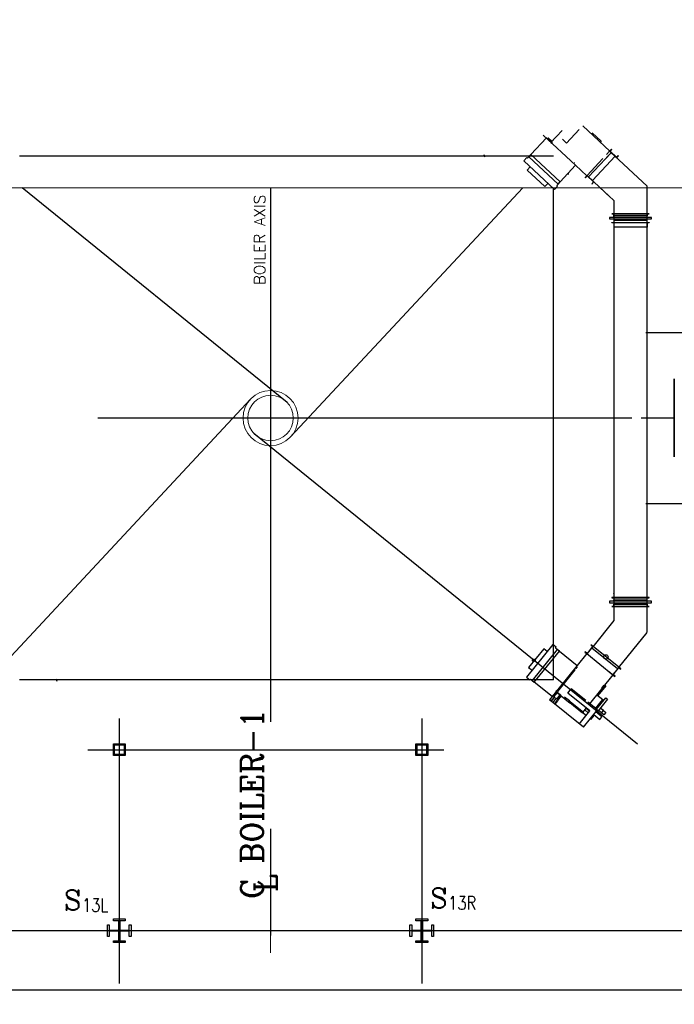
# Model space of a CAD drawing. Header units: inches. Extents: x 0 to 1544102, y -487208 to 23144100.
# Tile 23 of 256: x 34540 to 37299, y -137645 to -133498. Entities that reach past the tile are written whole.
import ezdxf

# ---------------------------------------------------------------- set-up
doc = ezdxf.new("R2010")
doc.units = ezdxf.units.IN
doc.header["$LTSCALE"] = 1800
doc.header["$MEASUREMENT"] = 0
doc.linetypes.add('AM_ISO08W050', pattern=[18, 12, -1.5, 3, -1.5])
doc.linetypes.add('CENTER', pattern=[2, 1.25, -0.25, 0.25, -0.25])
doc.layers.get('0').update_dxf_attribs({"color": 253, "lineweight": 9})
for name, color, linetype in [('1_01_FURNACE', 7, 'CENTER'), ('1_01_HOT_SA_TO_WINDBOX', 7, 'Continuous'), ('1_01_STEEL_TIER1', 7, 'Continuous'), ('3_01_WINDBOX', 7, 'Continuous'), ('3_01_WINDBOX_CONN_DUCT', 7, 'Continuous'), ('DIMTEXT', 132, 'Continuous'), ('DIMTEXT-CL', 132, 'CENTER'), ('FIRINGANGLE', 170, 'Continuous'), ('GRID', 251, 'CENTER'), ('Road', 3, 'Continuous'), ('STEEL-COLUMNS-CL', 252, 'CENTER'), ('TEXT', 3, 'Continuous')]:
    doc.layers.add(name, color=color, linetype=linetype)
for name, color, linetype, lineweight in [('AM_7', 4, 'AM_ISO08W050', 25), ('CEN', 2, 'CENTER', 15), ('DIM', 4, 'Continuous', 18)]:
    doc.layers.add(name, color=color, linetype=linetype, lineweight=lineweight)
doc.styles.add('C4', font='COMPLEX', dxfattribs={"width": 0.75, "height": 625})
doc.styles.add('ROMANC', font='ROMANC.SHX')
doc.styles.add('S3', font='simplex.shx', dxfattribs={"width": 0.75, "height": 320})
doc.styles.add('Squish', font='simplex.shx', dxfattribs={"width": 0.8})

msp = doc.modelspace()

# ---------------------------------------------------------------- linework, layer by layer
at = {"color": 8}
msp.add_line((35597.33, -136997.43), (35597.33, -137334.94), dxfattribs=at)
for radius in [115.98, 95.82]:
    msp.add_circle((35597.33, -135175.5), radius, dxfattribs=at)
at = {"layer": '1_01_FURNACE', "color": 8}
for p, q in [((36789.83, -134072.44), (34404.83, -134072.44)), ((36789.83, -136278.56), (36789.83, -134205.33)), ((36789.83, -136278.56), (34404.83, -136278.56))]:
    msp.add_line(p, q, dxfattribs=at)
at = {"layer": '1_01_HOT_SA_TO_WINDBOX', "color": 8}
for p, q in [((37430.04, -134816.12, 4128.13), (37179.54, -134816.12, 4128.13)), ((37298.54, -135339.07, 4128.13), (37298.54, -135010.95, 4128.13)), ((37298.54, -135010.95, 4128.13), (37298.79, -135010.95, 4128.13)), ((37299.04, -135010.95, 4128.13), (37298.54, -135010.95, 4128.13)), ((37298.54, -135010.95, 4128.13), (37298.54, -135339.07, 4128.13)), ((37298.79, -135010.95, 4128.13), (37299.04, -135010.95, 4128.13)), ((37299.04, -135010.95, 4128.13), (37299.04, -135339.07, 4128.13)), ((37299.04, -135339.07, 4128.13), (37299.04, -135010.95, 4128.13)), ((37159.04, -135175.01, 4128.13), (37298.79, -135175.01, 4128.13)), ((37298.79, -135339.07, 4128.13), (37298.54, -135339.07, 4128.13)), ((37298.54, -135339.07, 4128.13), (37299.04, -135339.07, 4128.13)), ((37299.04, -135339.07, 4128.13), (37298.79, -135339.07, 4128.13)), ((37179.54, -135534.87, 4128.13), (37430.04, -135534.87, 4128.13))]:
    msp.add_line(p, q, dxfattribs=at)
at = {"layer": '1_01_STEEL_TIER1', "color": 8}
for points in [[(34934.83, -136597.44), (34934.83, -136547.44), (34984.83, -136547.44), (34984.83, -136597.44)], [(34939.83, -136592.44), (34939.83, -136552.44), (34979.83, -136552.44), (34979.83, -136592.44)], [(36209.83, -136597.44), (36209.83, -136547.44), (36259.83, -136547.44), (36259.83, -136597.44)], [(36214.83, -136592.44), (36214.83, -136552.44), (36254.83, -136552.44), (36254.83, -136592.44)], [(34984.83, -137384.94), (34934.83, -137384.94), (34934.83, -137377.06), (34957.33, -137377.06), (34957.33, -137337.44), (34917.7, -137337.44), (34917.7, -137359.94), (34909.83, -137359.94), (34909.83, -137309.94), (34917.7, -137309.94), (34917.7, -137332.44), (34957.33, -137332.44), (34957.33, -137292.81), (34934.83, -137292.81), (34934.83, -137284.94), (34984.83, -137284.94), (34984.83, -137292.81), (34962.33, -137292.81), (34962.33, -137332.44), (35001.95, -137332.44), (35001.95, -137309.94), (35009.83, -137309.94), (35009.83, -137359.94), (35001.95, -137359.94), (35001.95, -137337.44), (34962.33, -137337.44), (34962.33, -137377.06), (34984.83, -137377.06)], [(34984.83, -137384.94), (34934.83, -137384.94), (34934.83, -137377.06), (34957.33, -137377.06), (34957.33, -137337.44), (34917.7, -137337.44), (34917.7, -137359.94), (34909.83, -137359.94), (34909.83, -137309.94), (34917.7, -137309.94), (34917.7, -137332.44), (34957.33, -137332.44), (34957.33, -137292.81), (34934.83, -137292.81), (34934.83, -137284.94), (34984.83, -137284.94), (34984.83, -137292.81), (34962.33, -137292.81), (34962.33, -137332.44), (35001.95, -137332.44), (35001.95, -137309.94), (35009.83, -137309.94), (35009.83, -137359.94), (35001.95, -137359.94), (35001.95, -137337.44), (34962.33, -137337.44), (34962.33, -137377.06), (34984.83, -137377.06)], [(36259.83, -137384.94), (36209.83, -137384.94), (36209.83, -137377.06), (36232.33, -137377.06), (36232.33, -137337.44), (36192.7, -137337.44), (36192.7, -137359.94), (36184.83, -137359.94), (36184.83, -137309.94), (36192.7, -137309.94), (36192.7, -137332.44), (36232.33, -137332.44), (36232.33, -137292.81), (36209.83, -137292.81), (36209.83, -137284.94), (36259.83, -137284.94), (36259.83, -137292.81), (36237.33, -137292.81), (36237.33, -137332.44), (36276.95, -137332.44), (36276.95, -137309.94), (36284.83, -137309.94), (36284.83, -137359.94), (36276.95, -137359.94), (36276.95, -137337.44), (36237.33, -137337.44), (36237.33, -137377.06), (36259.83, -137377.06)], [(36259.83, -137384.94), (36209.83, -137384.94), (36209.83, -137377.06), (36232.33, -137377.06), (36232.33, -137337.44), (36192.7, -137337.44), (36192.7, -137359.94), (36184.83, -137359.94), (36184.83, -137309.94), (36192.7, -137309.94), (36192.7, -137332.44), (36232.33, -137332.44), (36232.33, -137292.81), (36209.83, -137292.81), (36209.83, -137284.94), (36259.83, -137284.94), (36259.83, -137292.81), (36237.33, -137292.81), (36237.33, -137332.44), (36276.95, -137332.44), (36276.95, -137309.94), (36284.83, -137309.94), (36284.83, -137359.94), (36276.95, -137359.94), (36276.95, -137337.44), (36237.33, -137337.44), (36237.33, -137377.06), (36259.83, -137377.06)]]:
    msp.add_lwpolyline(points, close=True, dxfattribs=at)
at = {"layer": '3_01_WINDBOX', "color": 8}
for p, q in [((37027.45, -134050.86), (36913.23, -133944.34)), ((36694.47, -134066.11), (36759.95, -133995.9)), ((36883.27, -134110.9), (36746.92, -133983.75)), ((36759.95, -133995.9), (36779.6, -134014.23)), ((36781.67, -134010.37), (36766.02, -133995.79)), ((36781.67, -134010.37), (36766.02, -133995.79)), ((36766.95, -133994.81), (36782.58, -134009.39)), ((36826.21, -133964.25), (36778.32, -134015.6)), ((36780.46, -134013.31), (36797.5, -133995.03)), ((36783.4, -134010.15), (36794.56, -133998.19)), ((36844.99, -134017.51), (36898.32, -133960.33)), ((36952.52, -133973.53), (36991.13, -134009.53)), ((36774.66, -134005.78), (36773.6, -134006.92)), ((36773.6, -134006.92), (36780.46, -134013.31)), ((36780.7, -134011.4), (36774.66, -134005.78)), ((36778.32, -134015.6), (36781.98, -134019.01)), ((36782.58, -134009.39), (36780.7, -134011.4)), ((36781.98, -134019.01), (36786.24, -134014.44)), ((36844.99, -134017.51), (36827.78, -134001.46)), ((36844.77, -134017.75), (36844.99, -134017.51)), ((36991.13, -134009.53), (36987.41, -134013.52)), ((36500.47, -134077.24), (36498.21, -134067.5)), ((36677.21, -134078.39), (36664.42, -134092.1)), ((36680.33, -134081.28), (36677.21, -134078.39)), ((36686.24, -134074.94), (36680.33, -134081.28)), ((36694.47, -134066.11), (36686.24, -134074.94)), ((36686.24, -134074.94), (36809.56, -134189.95)), ((36817.8, -134181.11), (36694.47, -134066.11)), ((36931.29, -134153.98), (36998.56, -134081.85)), ((36998.56, -134081.85), (36931.29, -134153.98)), ((37033.1, -134057.82), (36937.8, -134160.03)), ((37049.37, -134073), (36954.06, -134175.2)), ((37005.05, -134087.9), (37020.22, -134071.62)), ((37013.73, -134065.57), (37026.61, -134051.76)), ((37026.61, -134051.76), (37013.73, -134065.57)), ((37026.62, -134051.78), (37034.29, -134043.55)), ((37055.87, -134079.05), (37026.62, -134051.78)), ((37035.2, -134044.41), (37028.29, -134051.81)), ((37028.29, -134051.81), (37055.72, -134077.39)), ((37034.29, -134043.55), (37035.2, -134044.41)), ((37055.72, -134077.39), (37062.62, -134069.98)), ((37063.54, -134070.84), (37055.86, -134079.06)), ((37062.62, -134069.98), (37063.54, -134070.84)), ((36664.42, -134092.1), (36793.97, -134212.89)), ((36692.08, -134117.89), (36679.3, -134131.6)), ((36817.8, -134181.11), (36883.27, -134110.9)), ((36877.67, -134099.69), (36878.25, -134099.06)), ((36883.27, -134110.9), (36930.44, -134154.9)), ((36679.3, -134131.6), (36753.53, -134200.82)), ((36855.21, -134148.97), (36847.64, -134149.12)), ((36931.29, -134153.98), (36923.63, -134162.2)), ((36923.63, -134162.2), (36924.54, -134163.06)), ((36924.54, -134163.06), (36931.44, -134155.65)), ((36960.54, -134181.26), (36931.29, -134153.98)), ((36931.44, -134155.65), (36958.87, -134181.22)), ((36753.53, -134200.82), (36766.31, -134187.11)), ((36793.97, -134212.89), (36806.76, -134199.19)), ((36803.64, -134196.28), (36809.56, -134189.95)), ((36806.76, -134199.19), (36803.64, -134196.28)), ((36809.56, -134189.95), (36817.8, -134181.11)), ((36958.87, -134181.22), (36951.97, -134188.63)), ((36951.97, -134188.63), (36952.88, -134189.48)), ((36952.88, -134189.48), (36960.55, -134181.25)), ((36787.22, -136129.38), (36675.76, -136267.02)), ((36748.86, -136146.96), (36684.98, -136225.84)), ((36805.87, -136149.93), (36699.74, -136280.98)), ((36763.43, -136158.75), (36748.86, -136146.96)), ((36801.79, -136141.17), (36787.22, -136129.38)), ((36799.13, -136144.48), (36801.79, -136141.17)), ((36805.87, -136149.93), (36799.13, -136144.48)), ((36815.24, -136157.53), (36805.87, -136149.93)), ((36954.93, -136137.79), (36931.34, -136166.93)), ((36931.43, -136168.61), (36956.59, -136137.53)), ((36947.86, -136130.45), (36947.06, -136131.42)), ((36947.06, -136131.42), (36954.93, -136137.79)), ((36956.59, -136137.53), (36947.86, -136130.45)), ((37059.61, -136232.37), (36951.01, -136144.43)), ((37065.2, -136225.47), (36956.59, -136137.53)), ((36709.13, -136288.57), (36815.24, -136157.53)), ((36815.24, -136157.53), (36889.86, -136217.95)), ((36930.44, -136167.82), (36889.86, -136217.95)), ((36923.47, -136160.56), (36922.68, -136161.54)), ((36922.68, -136161.54), (36931.43, -136168.61)), ((36931.34, -136166.93), (36923.47, -136160.56)), ((36930.41, -136167.86), (37040.02, -136256.55)), ((36684.98, -136225.84), (36699.55, -136237.63)), ((36889.86, -136217.95), (36773.25, -136361.94)), ((36880.23, -136236.78), (36807.2, -136326.97)), ((36887.64, -136222.66), (36877.81, -136234.82)), ((36877.81, -136234.82), (36880.23, -136236.78)), ((36885.86, -136229.83), (36890.07, -136224.64)), ((36886.53, -136230.38), (36885.86, -136229.83)), ((36890.07, -136224.64), (36887.64, -136222.66)), ((36890.99, -136223.43), (36890.04, -136224.61)), ((37065.2, -136225.47), (37040.02, -136256.55)), ((37041.68, -136256.3), (37065.28, -136227.15)), ((37073.95, -136232.55), (37065.2, -136225.47)), ((37065.28, -136227.15), (37073.15, -136233.52)), ((37073.15, -136233.52), (37073.95, -136232.55)), ((34694.19, -136273.75), (34696.44, -136283.49)), ((36675.76, -136267.02), (36690.33, -136278.82)), ((36690.33, -136278.82), (36693, -136275.52)), ((36693, -136275.52), (36699.74, -136280.98)), ((36942.7, -136378.72), (37041, -136257.34)), ((37040.02, -136256.55), (37025.35, -136244.68)), ((37040.02, -136256.55), (37048.77, -136263.64)), ((37049.55, -136262.66), (37041.68, -136256.3)), ((37048.77, -136263.64), (37049.55, -136262.66)), ((36699.74, -136280.98), (36709.13, -136288.57)), ((36783.74, -136348.99), (36709.13, -136288.57)), ((36850.14, -136334.05), (36864.94, -136315.75)), ((36864.94, -136315.75), (36864.7, -136315.56)), ((36925.71, -136364.95), (36864.94, -136315.75)), ((37010.77, -136303.32), (36977.55, -136344.34)), ((36994.12, -136313.23), (37003.96, -136301.1)), ((37006.54, -136299.89), (37010.77, -136303.32)), ((36916.59, -136478.01), (36773.25, -136361.94)), ((36779.36, -136369.95), (36794.06, -136351.78)), ((36794.06, -136351.78), (36779.36, -136369.95)), ((36800.64, -136328.1), (36783.74, -136348.99)), ((36800.23, -136356.78), (36785.53, -136374.94)), ((36789.77, -136348.25), (36803.22, -136331.65)), ((36803.22, -136331.65), (36789.77, -136348.25)), ((36790.82, -136349.1), (36789.77, -136348.25)), ((36804.27, -136332.48), (36790.82, -136349.1)), ((36790.82, -136349.1), (36795.8, -136353.19)), ((36815.12, -136351.9), (36793.63, -136378.44)), ((36801.62, -136328.89), (36795.72, -136336.17)), ((36795.72, -136336.17), (36796.94, -136337.17)), ((36796.94, -136337.17), (36802.13, -136330.76)), ((36803.53, -136359.4), (36798.5, -136355.37)), ((36802.33, -136323.05), (36799.2, -136326.93)), ((36799.2, -136326.93), (36853.76, -136371.12)), ((36821.05, -136344.63), (36801.62, -136328.89)), ((36802.13, -136330.76), (36804.27, -136332.48)), ((36807.2, -136326.97), (36802.33, -136323.05)), ((36803.53, -136359.4), (36816.98, -136342.78)), ((36804.57, -136360.24), (36803.53, -136359.4)), ((36818.03, -136343.63), (36804.57, -136360.24)), ((36818.03, -136343.63), (36804.57, -136360.24)), ((36817.69, -136341.91), (36804.97, -136331.62)), ((36822.99, -136346.19), (36807.03, -136365.92)), ((36819.13, -136344.52), (36813.93, -136350.93)), ((36813.93, -136350.93), (36815.15, -136351.91)), ((36815.15, -136351.91), (36821.05, -136344.63)), ((36816.98, -136342.78), (36819.13, -136344.52)), ((36856.91, -136367.23), (36836.34, -136350.58)), ((36943.19, -136409.4), (36849.89, -136333.84)), ((36966.9, -136398.31), (36997.51, -136360.51)), ((36971.36, -136401.93), (37010.22, -136353.93)), ((37017.51, -136359.84), (36972, -136416.04)), ((36973.31, -136340.91), (36997.51, -136360.51)), ((36997.51, -136360.51), (37002.59, -136363.36)), ((37010.22, -136353.93), (37017.51, -136359.84)), ((36796.75, -136380.96), (36808.17, -136366.85)), ((36856.91, -136367.23), (36853.76, -136371.12)), ((36853.76, -136371.12), (36858.74, -136375.15)), ((36861.89, -136371.27), (36856.91, -136367.23)), ((36858.74, -136375.15), (36861.89, -136371.27)), ((36912.66, -136418.81), (36858.74, -136375.15)), ((36861.89, -136371.27), (36915.8, -136414.93)), ((36914.35, -136413.74), (36927.89, -136397.01)), ((36916.59, -136478.01), (36975.49, -136405.28)), ((36921.37, -136405.06), (36936.67, -136417.46)), ((36921.37, -136405.06), (36936.67, -136417.46)), ((36921.37, -136405.06), (36936.67, -136417.46)), ((36921.37, -136405.06), (36936.67, -136417.46)), ((36921.37, -136405.06), (36936.67, -136417.46)), ((36921.37, -136405.06), (36936.67, -136417.46)), ((36936.67, -136417.46), (36921.37, -136405.06)), ((36927.41, -136397.62), (36942.71, -136410.01)), ((36975.49, -136405.28), (36934.44, -136372.04)), ((37000.33, -136407.86), (36987.22, -136397.25)), ((37000.33, -136407.86), (36987.22, -136397.25)), ((36898.38, -136464.75), (36943.19, -136409.4)), ((36915.8, -136414.93), (36912.66, -136418.81)), ((36916.22, -136420.08), (36913.44, -136417.83)), ((36927.29, -136429.05), (36916.22, -136420.08)), ((36945.91, -136441.81), (36949.06, -136444.35)), ((36945.91, -136441.81), (36949.06, -136444.35)), ((36945.91, -136441.81), (36949.06, -136444.35)), ((36945.91, -136441.81), (36949.06, -136444.35)), ((36945.91, -136441.81), (36949.06, -136444.35)), ((36945.91, -136441.81), (36949.06, -136444.35)), ((36945.91, -136441.81), (36949.06, -136444.35)), ((36949.06, -136444.35), (36963.35, -136426.72)), ((36960.19, -136424.17), (36985.68, -136444.82)), ((36994.34, -136434.13), (36968.84, -136413.49)), ((36992.46, -136417.58), (36979.35, -136406.95)), ((36992.46, -136417.58), (36979.35, -136406.95)), ((36992.46, -136417.58), (36979.35, -136406.95)), ((36985.68, -136444.82), (36994.34, -136434.13)), ((36992.46, -136417.58), (37000.33, -136407.86)), ((37002.18, -136425.45), (36992.46, -136417.58)), ((37000.33, -136407.86), (37010.05, -136415.73)), ((37010.05, -136415.73), (37002.18, -136425.45))]:
    msp.add_line(p, q, dxfattribs=at)
at = {"layer": '3_01_WINDBOX_CONN_DUCT', "color": 8}
for p, q in [((37184.24, -134198.8), (37026.61, -134051.77)), ((36960.55, -134181.26), (37032.23, -134248.1)), ((36960.55, -134181.26), (37044.53, -134259.57)), ((37184.24, -134198.8), (37184.47, -134199.32)), ((37184.47, -136077.83), (37184.47, -134199.32)), ((37044.53, -134259.57), (37044.76, -134260.1)), ((37044.76, -134260.1), (37044.76, -136028.35)), ((37203.22, -134330.77), (37026.01, -134330.77)), ((37026.01, -134330.77), (37026.01, -134337.02)), ((37193.85, -134314.83), (37035.39, -134314.83)), ((37035.39, -134314.83), (37035.39, -134315.7)), ((37035.39, -134315.7), (37193.85, -134315.7)), ((37043.89, -134324.2), (37043.89, -134315.7)), ((37185.35, -134324.2), (37043.89, -134324.2)), ((37044.76, -134314.83), (37184.47, -134314.83)), ((37044.76, -134330.77), (37044.76, -134324.2)), ((37184.47, -134330.77), (37184.47, -134324.2)), ((37185.35, -134315.7), (37185.35, -134324.2)), ((37193.85, -134315.7), (37193.85, -134314.83)), ((37203.22, -134337.02), (37203.22, -134330.77)), ((37026.01, -134337.02), (37203.22, -134337.02)), ((37035.39, -134352.95), (37035.39, -134352.08)), ((37035.39, -134352.08), (37193.85, -134352.08)), ((37193.85, -134352.95), (37035.39, -134352.95)), ((37185.35, -134343.58), (37043.89, -134343.58)), ((37043.89, -134343.58), (37043.89, -134352.08)), ((37044.76, -134337.7), (37044.76, -134337.02)), ((37184.47, -134337.7), (37044.76, -134337.7)), ((37184.47, -134371.7), (37044.76, -134371.7)), ((37184.47, -134337.02), (37184.47, -134337.7)), ((37184.47, -134352.95), (37184.47, -134371.7)), ((37185.35, -134352.08), (37185.35, -134343.58)), ((37193.85, -134352.08), (37193.85, -134352.95)), ((37203.22, -135947.34), (37026.01, -135947.34)), ((37026.01, -135947.34), (37026.01, -135953.59)), ((37193.85, -135931.41), (37035.39, -135931.41)), ((37035.39, -135931.41), (37035.39, -135932.28)), ((37035.39, -135932.28), (37193.85, -135932.28)), ((37043.89, -135932.28), (37043.89, -135940.78)), ((37043.89, -135940.78), (37185.35, -135940.78)), ((37044.56, -135914.14), (37044.76, -135913.59)), ((37044.76, -135947.34), (37044.76, -135940.78)), ((37184.47, -135947.34), (37184.47, -135940.78)), ((37185.35, -135940.78), (37185.35, -135932.28)), ((37193.85, -135932.28), (37193.85, -135931.41)), ((37203.22, -135953.59), (37203.22, -135947.34)), ((37026.01, -135953.59), (37203.22, -135953.59)), ((37035.39, -135968.66), (37035.39, -135969.53)), ((37193.85, -135968.66), (37035.39, -135968.66)), ((37035.39, -135969.53), (37193.85, -135969.53)), ((37043.89, -135968.66), (37043.89, -135960.16)), ((37043.89, -135960.16), (37185.35, -135960.16)), ((37044.76, -135953.59), (37044.76, -135954.28)), ((37044.76, -135954.28), (37184.47, -135954.28)), ((37044.76, -135969.53), (37044.76, -135994.48)), ((37184.28, -135963.63), (37184.47, -135963.07)), ((37184.47, -135954.28), (37184.47, -135953.59)), ((37185.35, -135960.16), (37185.35, -135968.66)), ((37193.85, -135969.53), (37193.85, -135968.66)), ((37044.56, -136028.9), (36955.34, -136139.07)), ((37063.95, -136227.03), (37184.28, -136078.39))]:
    msp.add_line(p, q, dxfattribs=at)
at = {"layer": 'AM_7', "color": 8}
msp.add_circle((36707.08, -136196.18, 1.6), 5.32, dxfattribs=at)
msp.add_circle((36707.08, -136196.18, 1.6), 5.32, dxfattribs=at)
msp.add_circle((36707.08, -136196.18, 1.6), 5.32, dxfattribs=at)
msp.add_circle((36707.08, -136196.18, 1.6), 5.32, dxfattribs=at)
msp.add_circle((36707.08, -136196.18, 1.6), 5.32, dxfattribs=at)
msp.add_circle((36707.08, -136196.18, 1.6), 5.32, dxfattribs=at)
at = {"layer": 'CEN', "color": 8}
for p, q in [((35597.33, -134205.33), (35597.33, -137446.59)), ((34959.83, -137428.68), (34959.83, -137241.18)), ((35597.33, -137428.68), (35597.33, -137241.18)), ((36234.83, -137428.68), (36234.83, -137241.18)), ((35691.08, -137334.93), (35503.58, -137334.93))]:
    msp.add_line(p, q, dxfattribs=at)
at = {"layer": 'CEN', "color": 8, "linetype": 'CENTER', "ltscale": 10}
msp.add_line((56422.41, -137334.94), (24413.08, -137334.94), dxfattribs=at)
at = {"layer": 'DIM'}
msp.add_lwpolyline([(29443.81, -134205.33), (40944.99, -134205.33), (40944.99, -131445.04), (45545.46, -136965.61), (45545.46, -134205.33), (57046.65, -134205.33)], dxfattribs=at)
at = {"layer": 'DIMTEXT', "color": 8}
msp.add_circle((37010.69, -136181.74), 9.38, dxfattribs=at)
at = {"layer": 'DIMTEXT-CL', "color": 8}
for p, q in [((34959.83, -137334.94), (34959.83, -137557.44)), ((36234.83, -137334.94), (36234.83, -137557.44))]:
    msp.add_line(p, q, dxfattribs=at)
at = {"layer": 'FIRINGANGLE', "color": 8}
for p, q in [((35667.67, -135110.43), (34549.96, -134205.33)), ((36660.61, -134205.33), (35681.83, -135254.94)), ((34097.75, -136613.53), (35512.51, -135096.4)), ((37143.54, -136549.63), (35526.99, -135240.57))]:
    msp.add_line(p, q, dxfattribs=at)
at = {"layer": 'GRID', "color": 8}
for p, q in [((35597.33, -134205.33), (35597.33, -138306.54)), ((41228.58, -137334.93), (24341.08, -137334.93))]:
    msp.add_line(p, q, dxfattribs=at)
at = {"layer": 'Road', "color": 8}
msp.add_line((62066.08, -137584.93), (18535.19, -137584.93), dxfattribs=at)
at = {"layer": 'STEEL-COLUMNS-CL', "color": 8}
for p, q in [((35597.33, -134205.33), (35597.33, -137626.19)), ((37120.12, -135175.5), (34080.12, -135175.5)), ((34959.83, -136440.56), (34959.83, -137414)), ((36234.83, -136440.56), (36234.83, -137503.69)), ((34827.95, -136572.44), (36327.24, -136572.44)), ((39737.21, -137334.94), (31465.45, -137334.93))]:
    msp.add_line(p, q, dxfattribs=at)

# ---------------------------------------------------------------- texts
at = {"layer": 'DIMTEXT', "color": 8, "insert": (35574.97, -134616.1), "char_height": 46.875, "width": 589.2641, "attachment_point": 7, "rotation": 90, "style": 'Squish'}
msp.add_mtext('{\\W1;BOILER AXIS}', dxfattribs=at)
at = {"layer": 'TEXT', "color": 8, "style": 'ROMANC'}
for s, p in [('C BOILER-1', (35566.08, -137201.21)), ('L', (35623.84, -137172.16))]:
    msp.add_text(s, height=93.75, rotation=90, dxfattribs=at).set_placement(p)
at = {"layer": 'TEXT', "color": 8, "style": 'C4', "text_generation_flag": 6}
for p in [(34726.83, -137248.58), (36269.89, -137239.64)]:
    msp.add_text('S', height=84.38, rotation=180, dxfattribs=at).set_placement(p)
at = {"layer": 'TEXT', "color": 8, "style": 'S3', "width": 0.8}
for s, p in [('13R', (36346.39, -137246.21)), ('13L', (34803.33, -137255.15))]:
    msp.add_text(s, height=56.25, dxfattribs=at).set_placement(p)

doc.saveas('drawing.dxf')
